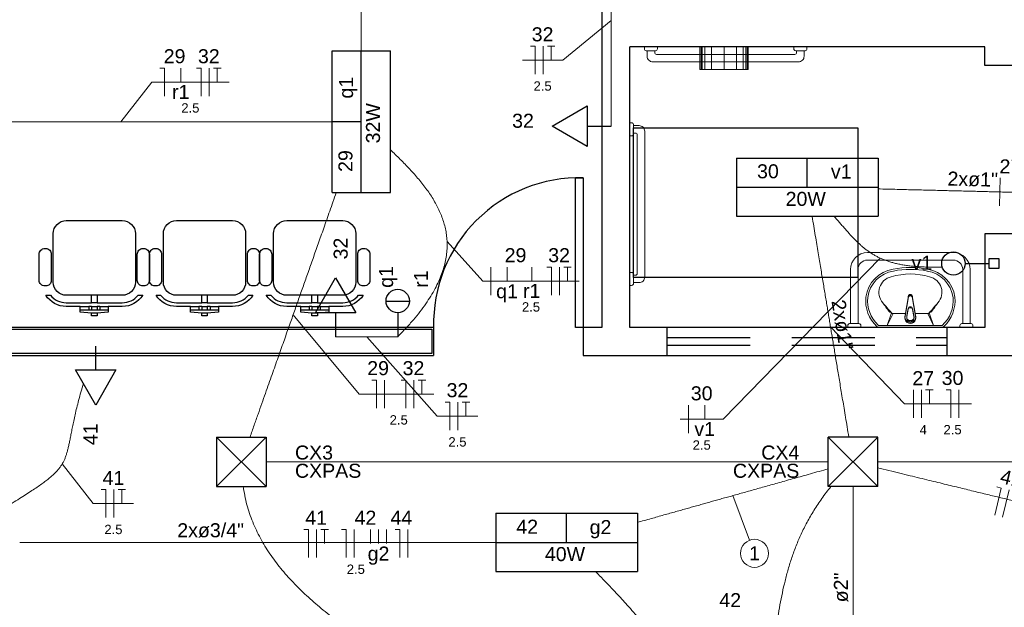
# Model space of a CAD drawing. Header units: feet. Extents: x -18 to 1038, y -110 to 48.
# Tile 182 of 199: x 773.58 to 778.85, y -0.63 to 2.52. Entities that reach past the tile are written whole.
import ezdxf

# ---------------------------------------------------------------- set-up
doc = ezdxf.new("R2010")
doc.units = ezdxf.units.FT
doc.header["$MEASUREMENT"] = 0
doc.linetypes.add('DASHED', pattern=[1.905, 1.27, -0.635])
doc.linetypes.add('HIDDEN', pattern=[0.9525, 0.635, -0.3175])
for name, color, linetype in [('1', 1, 'Continuous'), ('Arq-parede-alta', 5, 'Continuous'), ('JANELA', 3, 'Continuous'), ('MOBILARIO', 8, 'Continuous'), ('P-SIMBOL', 5, 'Continuous'), ('parede', 5, 'Continuous'), ('porta', 3, 'Continuous'), ('PROJEÇÃO', 6, 'HIDDEN')]:
    doc.layers.add(name, color=color, linetype=linetype)
for name, color, linetype, lineweight in [('EL-Condutos', 4, 'Continuous', 5), ('EL-Fios (Fase 1)', 7, 'Continuous', 5), ('EL-Fios (Fase 2)', 7, 'Continuous', 5), ('EL-Fios (Fase 3)', 7, 'Continuous', 5), ('EL-Fios (Neutro)', 7, 'Continuous', 5), ('EL-Fios (Retorno)', 7, 'Continuous', 5), ('EL-Fios (Terra)', 7, 'Continuous', 5), ('EL-Textos conduto', 7, 'Continuous', 5), ('EL-Textos fios', 7, 'Continuous', 5), ('LOUÇAS', 1, 'Continuous', 9), ('Textos', 7, 'Continuous', 5)]:
    doc.layers.add(name, color=color, linetype=linetype, lineweight=lineweight)
doc.styles.add('Arial', font='arial.ttf')

msp = doc.modelspace()

# ---------------------------------------------------------------- linework, layer by layer
at = {"layer": '1', "color": 251, "linetype": 'DASHED'}
msp.add_lwpolyline([(776.8671, 1.1368), (776.8671, 1.9368), (778.0671, 1.9368), (778.0671, 1.1368)], close=True, dxfattribs=at)
at = {"layer": '1', "color": 251}
msp.add_arc((776.5766, 0.8897), 0.7803, 88.5312, 181.4688, dxfattribs=at)
at = {"layer": 'Arq-parede-alta', "ltscale": 0.03}
for p, q in [((776.8466, 0.8697), (776.8466, 2.3697)), ((778.7466, 2.3697), (776.8466, 2.3697)), ((778.7466, 2.2697), (778.7466, 2.3697)), ((778.8966, 2.2697), (778.7466, 2.2697)), ((777.0466, 0.7198), (777.0466, 0.8698)), ((778.5466, 0.7198), (778.5466, 0.8698))]:
    msp.add_line(p, q, dxfattribs=at)
at = {"layer": 'Arq-parede-alta', "color": 251, "ltscale": 0.03}
for points in [[(776.6966, 5.2698), (776.6966, 0.8697)], [(778.8966, 0.7197), (778.8966, 1.3697), (778.7466, 1.3697), (778.7466, 0.8697)]]:
    msp.add_lwpolyline(points, dxfattribs=at)
at = {"layer": 'EL-Condutos', "linetype": 'Continuous'}
for points in [[(775.4091, 2.3478), (775.4091, 2.4094), (775.4091, 2.4681), (775.4091, 2.5243), (775.4091, 2.5781), (775.4091, 2.6298), (775.4091, 2.6794), (775.4091, 2.7273), (775.4091, 2.7736), (775.4091, 2.8185), (775.4091, 2.8622), (775.4091, 2.9049), (775.4091, 2.9468), (775.4091, 2.9881), (775.4091, 3.0291), (775.4091, 3.0698), (775.4091, 3.1105), (775.4091, 3.1515), (775.4091, 3.1928), (775.4091, 3.2347), (775.4091, 3.2774), (775.4091, 3.3211), (775.4091, 3.366), (775.4091, 3.4123), (775.4091, 3.4602), (775.4091, 3.5098), (775.4091, 3.5614), (775.4091, 3.6153), (775.4091, 3.6714), (775.4091, 3.7302), (775.4091, 3.7917)], [(776.7466, 3.0763), (776.7466, 3.0216), (776.7466, 2.9705), (776.7466, 2.9226), (776.7466, 2.8777), (776.7466, 2.8356), (776.7466, 2.796), (776.7466, 2.7586), (776.7466, 2.7233), (776.7466, 2.6897), (776.7466, 2.6576), (776.7466, 2.6268), (776.7466, 2.597), (776.7466, 2.568), (776.7466, 2.5394), (776.7466, 2.5111), (776.7466, 2.4828), (776.7466, 2.4543), (776.7466, 2.4252), (776.7466, 2.3954), (776.7466, 2.3646), (776.7466, 2.3325), (776.7466, 2.2989), (776.7466, 2.2636), (776.7466, 2.2263), (776.7466, 2.1866), (776.7466, 2.1445), (776.7466, 2.0997), (776.7466, 2.0518), (776.7466, 2.0006), (776.7466, 1.9459)], [(772.9905, 1.9698), (773.0956, 1.9698), (773.1946, 1.9698), (773.2879, 1.9698), (773.3759, 1.9698), (773.459, 1.9698), (773.5378, 1.9698), (773.6126, 1.9698), (773.6839, 1.9698), (773.7522, 1.9698), (773.8178, 1.9698), (773.8812, 1.9698), (773.9428, 1.9698), (774.0032, 1.9698), (774.0626, 1.9698), (774.1216, 1.9698), (774.1806, 1.9698), (774.2401, 1.9698), (774.3004, 1.9698), (774.3621, 1.9698), (774.4255, 1.9698), (774.4911, 1.9698), (774.5593, 1.9698), (774.6306, 1.9698), (774.7054, 1.9698), (774.7842, 1.9698), (774.8674, 1.9698), (774.9554, 1.9698), (775.0486, 1.9698), (775.1476, 1.9698), (775.2527, 1.9698)], [(775.5646, 1.8204), (775.5913, 1.7945), (775.6178, 1.7684), (775.6436, 1.7421), (775.6689, 1.7156), (775.6932, 1.6888), (775.7167, 1.6616), (775.739, 1.6342), (775.76, 1.6063), (775.7797, 1.578), (775.7977, 1.5493), (775.8141, 1.52), (775.8286, 1.4902), (775.8411, 1.4599), (775.8515, 1.4289), (775.8596, 1.3973), (775.8652, 1.365), (775.8682, 1.332), (775.8685, 1.2982), (775.8659, 1.2636), (775.8602, 1.2282), (775.8514, 1.1919), (775.8392, 1.1547), (775.8236, 1.1165), (775.8043, 1.0774), (775.7813, 1.0372), (775.7543, 0.996), (775.7233, 0.9537), (775.688, 0.9102), (775.6484, 0.8656), (775.6042, 0.8197)], [(774.8135, 0.283), (774.8357, 0.346), (774.8568, 0.4057), (774.8769, 0.4626), (774.896, 0.5166), (774.9142, 0.5681), (774.9315, 0.6171), (774.948, 0.664), (774.9639, 0.7089), (774.9791, 0.752), (774.9938, 0.7935), (775.0079, 0.8336), (775.0217, 0.8725), (775.035, 0.9104), (775.0481, 0.9475), (775.061, 0.984), (775.0737, 1.02), (775.0864, 1.0558), (775.099, 1.0916), (775.1117, 1.1276), (775.1246, 1.164), (775.1376, 1.2009), (775.1509, 1.2386), (775.1646, 1.2772), (775.1786, 1.317), (775.1931, 1.3581), (775.2082, 1.4008), (775.2239, 1.4453), (775.2403, 1.4917), (775.2574, 1.5402), (775.2754, 1.5911)], [(778.1746, 1.6104), (778.2278, 1.6091), (778.2787, 1.6078), (778.3274, 1.6066), (778.3742, 1.6054), (778.4192, 1.6043), (778.4626, 1.6033), (778.5045, 1.6022), (778.5451, 1.6012), (778.5846, 1.6002), (778.6231, 1.5993), (778.6608, 1.5984), (778.6978, 1.5974), (778.7344, 1.5965), (778.7706, 1.5956), (778.8066, 1.5947), (778.8427, 1.5938), (778.8789, 1.593), (778.9154, 1.592), (778.9524, 1.5911), (778.9901, 1.5902), (779.0286, 1.5892), (779.0681, 1.5883), (779.1087, 1.5873), (779.1506, 1.5862), (779.194, 1.5852), (779.239, 1.584), (779.2858, 1.5829), (779.3346, 1.5817), (779.3855, 1.5804), (779.4386, 1.5791)], [(778.0193, 0.2837), (778.0103, 0.3376), (778.0018, 0.3886), (777.9938, 0.4369), (777.9862, 0.4827), (777.9789, 0.5261), (777.972, 0.5674), (777.9655, 0.6068), (777.9592, 0.6445), (777.9531, 0.6808), (777.9473, 0.7157), (777.9417, 0.7495), (777.9362, 0.7825), (777.9308, 0.8149), (777.9255, 0.8467), (777.9202, 0.8783), (777.9149, 0.9099), (777.9097, 0.9416), (777.9043, 0.9737), (777.8989, 1.0064), (777.8933, 1.0399), (777.8875, 1.0743), (777.8816, 1.11), (777.8754, 1.147), (777.869, 1.1857), (777.8622, 1.2262), (777.8551, 1.2687), (777.8477, 1.3134), (777.8398, 1.3606), (777.8315, 1.4104), (777.8227, 1.4631)], [(777.9398, 1.4645), (777.9559, 1.446), (777.9713, 1.4281), (777.9863, 1.4108), (778.0008, 1.3942), (778.0151, 1.3783), (778.029, 1.363), (778.0429, 1.3483), (778.0567, 1.3343), (778.0705, 1.321), (778.0844, 1.3083), (778.0985, 1.2963), (778.1129, 1.2849), (778.1276, 1.2741), (778.1429, 1.2641), (778.1586, 1.2547), (778.175, 1.2459), (778.1922, 1.2378), (778.2101, 1.2303), (778.229, 1.2235), (778.2488, 1.2174), (778.2697, 1.2119), (778.2917, 1.2071), (778.315, 1.2029), (778.3396, 1.1994), (778.3657, 1.1966), (778.3932, 1.1944), (778.4223, 1.1929), (778.4532, 1.192), (778.4858, 1.1918), (778.5202, 1.1923)], [(775.2719, 0.8197), (775.288, 0.8197), (775.3031, 0.8197), (775.3171, 0.8197), (775.3303, 0.8197), (775.3427, 0.8197), (775.3543, 0.8197), (775.3653, 0.8197), (775.3757, 0.8197), (775.3856, 0.8197), (775.395, 0.8197), (775.4041, 0.8197), (775.4128, 0.8197), (775.4214, 0.8197), (775.4298, 0.8197), (775.4381, 0.8197), (775.4464, 0.8197), (775.4548, 0.8197), (775.4633, 0.8197), (775.4721, 0.8197), (775.4812, 0.8197), (775.4906, 0.8197), (775.5004, 0.8197), (775.5108, 0.8197), (775.5218, 0.8197), (775.5335, 0.8197), (775.5458, 0.8197), (775.559, 0.8197), (775.5731, 0.8197), (775.5881, 0.8197), (775.6042, 0.8197)], [(773.9214, 0.57), (773.9078, 0.5228), (773.896, 0.4792), (773.8858, 0.4391), (773.8771, 0.4023), (773.8696, 0.3685), (773.8631, 0.3375), (773.8574, 0.3092), (773.8523, 0.2833), (773.8475, 0.2595), (773.8429, 0.2377), (773.8382, 0.2176), (773.8332, 0.1991), (773.8277, 0.1818), (773.8215, 0.1656), (773.8144, 0.1503), (773.8061, 0.1356), (773.7965, 0.1214), (773.7854, 0.1073), (773.7724, 0.0932), (773.7575, 0.079), (773.7403, 0.0642), (773.7208, 0.0488), (773.6986, 0.0325), (773.6736, 0.0151), (773.6455, -0.0037), (773.6141, -0.0239), (773.5793, -0.046), (773.5408, -0.07), (773.4983, -0.0962), (773.4517, -0.1249)], [(774.8994, 0.1504), (775.0412, 0.1504), (775.1744, 0.1504), (775.2997, 0.1504), (775.4176, 0.1504), (775.5287, 0.1504), (775.6337, 0.1504), (775.7332, 0.1504), (775.8278, 0.1504), (775.9181, 0.1504), (776.0047, 0.1504), (776.0883, 0.1504), (776.1694, 0.1504), (776.2487, 0.1504), (776.3267, 0.1504), (776.4041, 0.1504), (776.4815, 0.1504), (776.5596, 0.1504), (776.6388, 0.1504), (776.72, 0.1504), (776.8035, 0.1504), (776.8901, 0.1504), (776.9804, 0.1504), (777.075, 0.1504), (777.1745, 0.1504), (777.2795, 0.1504), (777.3907, 0.1504), (777.5086, 0.1504), (777.6338, 0.1504), (777.767, 0.1504), (777.9088, 0.1504)], [(777.9092, 0.1132), (777.8602, 0.0995), (777.8135, 0.0863), (777.7689, 0.0738), (777.7265, 0.0619), (777.6859, 0.0505), (777.6471, 0.0396), (777.6099, 0.0292), (777.5742, 0.0192), (777.5398, 0.0095), (777.5067, 0.0002), (777.4747, -0.0088), (777.4435, -0.0175), (777.4132, -0.026), (777.3836, -0.0344), (777.3545, -0.0425), (777.3257, -0.0506), (777.2972, -0.0586), (777.2688, -0.0666), (777.2404, -0.0746), (777.2118, -0.0826), (777.183, -0.0907), (777.1536, -0.0989), (777.1237, -0.1073), (777.0931, -0.1159), (777.0616, -0.1248), (777.0291, -0.1339), (776.9955, -0.1433), (776.9606, -0.1531), (776.9243, -0.1633), (776.8865, -0.1739)], [(778.1735, 0.1184), (778.2343, 0.1036), (778.292, 0.0896), (778.3468, 0.0763), (778.399, 0.0636), (778.4488, 0.0515), (778.4962, 0.04), (778.5416, 0.029), (778.585, 0.0184), (778.6267, 0.0083), (778.6669, -0.0014), (778.7057, -0.0109), (778.7434, -0.02), (778.7801, -0.0289), (778.816, -0.0376), (778.8513, -0.0462), (778.8861, -0.0547), (778.9208, -0.0631), (778.9554, -0.0715), (778.9901, -0.0799), (779.0252, -0.0884), (779.0608, -0.0971), (779.0971, -0.1059), (779.1343, -0.1149), (779.1726, -0.1242), (779.2122, -0.1338), (779.2532, -0.1438), (779.2958, -0.1541), (779.3403, -0.1649), (779.3868, -0.1762), (779.4355, -0.188)], [(778.1738, 0.1504), (778.3215, 0.1504), (778.4602, 0.1504), (778.5906, 0.1504), (778.7133, 0.1504), (778.829, 0.1504), (778.9383, 0.1504), (779.0418, 0.1504), (779.1402, 0.1504), (779.2341, 0.1504), (779.3242, 0.1504), (779.411, 0.1504), (779.4954, 0.1504), (779.5777, 0.1504), (779.6588, 0.1504), (779.7393, 0.1504), (779.8198, 0.1504), (779.9009, 0.1504), (779.9833, 0.1504), (780.0676, 0.1504), (780.1545, 0.1504), (780.2445, 0.1504), (780.3384, 0.1504), (780.4368, 0.1504), (780.5403, 0.1504), (780.6496, 0.1504), (780.7653, 0.1504), (780.888, 0.1504), (781.0184, 0.1504), (781.1571, 0.1504), (781.3048, 0.1504)], [(774.7762, 0.0193), (774.7967, -0.0787), (774.828, -0.1711), (774.8691, -0.2584), (774.9193, -0.341), (774.9778, -0.4194), (775.0438, -0.494), (775.1164, -0.5654), (775.195, -0.6338), (775.2786, -0.6999), (775.3665, -0.764), (775.4579, -0.8266), (775.552, -0.8882), (775.648, -0.9491), (775.7451, -1.01), (775.8425, -1.0711), (775.9394, -1.133), (776.035, -1.1961), (776.1285, -1.2609), (776.2191, -1.3279), (776.3061, -1.3974), (776.3885, -1.47), (776.4656, -1.546), (776.5367, -1.626), (776.6009, -1.7103), (776.6573, -1.7996), (776.7054, -1.8941), (776.7441, -1.9944), (776.7727, -2.1009), (776.7905, -2.214), (776.7966, -2.3343)], [(776.897, -2.2309), (776.9927, -2.1257), (777.0789, -2.024), (777.1562, -1.9256), (777.2251, -1.8303), (777.2863, -1.738), (777.3403, -1.6485), (777.3876, -1.5617), (777.4288, -1.4776), (777.4644, -1.3958), (777.4951, -1.3163), (777.5213, -1.2389), (777.5437, -1.1635), (777.5628, -1.0899), (777.5791, -1.0181), (777.5932, -0.9478), (777.6057, -0.8789), (777.6172, -0.8112), (777.6281, -0.7447), (777.6391, -0.6792), (777.6507, -0.6145), (777.6634, -0.5505), (777.6779, -0.487), (777.6947, -0.4239), (777.7143, -0.3611), (777.7373, -0.2984), (777.7642, -0.2357), (777.7957, -0.1728), (777.8323, -0.1095), (777.8745, -0.0459), (777.9229, 0.0184)], [(778.0416, -1.0617), (778.0416, -1.0129), (778.0416, -0.9667), (778.0416, -0.9229), (778.0416, -0.8815), (778.0416, -0.8421), (778.0416, -0.8046), (778.0416, -0.7689), (778.0416, -0.7346), (778.0416, -0.7017), (778.0416, -0.6699), (778.0416, -0.6391), (778.0416, -0.609), (778.0416, -0.5795), (778.0416, -0.5504), (778.0416, -0.5215), (778.0416, -0.4926), (778.0416, -0.4635), (778.0416, -0.434), (778.0416, -0.4039), (778.0416, -0.3731), (778.0416, -0.3413), (778.0416, -0.3084), (778.0416, -0.2742), (778.0416, -0.2384), (778.0416, -0.2009), (778.0416, -0.1616), (778.0416, -0.1201), (778.0416, -0.0764), (778.0416, -0.0302), (778.0416, 0.0187)], [(776.1316, -0.2803), (776.0176, -0.2803), (775.9096, -0.2803), (775.8071, -0.2803), (775.7097, -0.2803), (775.6171, -0.2803), (775.5287, -0.2803), (775.4442, -0.2803), (775.3631, -0.2803), (775.285, -0.2803), (775.2095, -0.2803), (775.1361, -0.2803), (775.0644, -0.2803), (774.9941, -0.2803), (774.9246, -0.2803), (774.8555, -0.2803), (774.7864, -0.2803), (774.7169, -0.2803), (774.6466, -0.2803), (774.575, -0.2803), (774.5017, -0.2803), (774.4263, -0.2803), (774.3483, -0.2803), (774.2673, -0.2803), (774.183, -0.2803), (774.0948, -0.2803), (774.0023, -0.2803), (773.9051, -0.2803), (773.8029, -0.2803), (773.695, -0.2803), (773.5813, -0.2803)], [(776.662, -0.4353), (776.7084, -0.4828), (776.7521, -0.5284), (776.7932, -0.572), (776.8316, -0.6139), (776.8673, -0.6541), (776.9003, -0.6929), (776.9306, -0.7303), (776.958, -0.7665), (776.9827, -0.8015), (777.0046, -0.8355), (777.0237, -0.8687), (777.0399, -0.9011), (777.0533, -0.9329), (777.0638, -0.9642), (777.0714, -0.9951), (777.076, -1.0258), (777.0777, -1.0563), (777.0765, -1.0868), (777.0723, -1.1175), (777.065, -1.1484), (777.0547, -1.1797), (777.0414, -1.2115), (777.025, -1.2439), (777.0055, -1.2771), (776.983, -1.3111), (776.9573, -1.3461), (776.9284, -1.3823), (776.8964, -1.4197), (776.8611, -1.4584), (776.8227, -1.4987)]]:
    msp.add_spline(points, degree=3, dxfattribs=at)
at = {"layer": 'EL-Fios (Fase 1)'}
for p, q in [((776.3823, 2.224), (776.3823, 2.374)), ((774.5954, 2.1069), (774.5954, 2.2569)), ((776.4706, 1.0425), (776.4706, 1.1925)), ((775.6912, 0.4382), (775.6912, 0.5882)), ((775.9266, 0.3205), (775.9266, 0.4705))]:
    msp.add_line(p, q, dxfattribs=at)
at = {"layer": 'EL-Fios (Fase 2)'}
for p, q in [((778.8262, 1.5192), (778.8299, 1.6692)), ((778.3648, 0.3858), (778.3648, 0.5358)), ((775.3711, -0.3607), (775.3711, -0.2107))]:
    msp.add_line(p, q, dxfattribs=at)
at = {"layer": 'EL-Fios (Fase 3)'}
for p, q in [((776.1019, 1.0425), (776.1019, 1.1925)), ((775.5332, 0.4382), (775.5332, 0.5882)), ((778.4076, 0.3858), (778.4076, 0.5358)), ((778.6085, 0.3858), (778.6085, 0.5358)), ((777.1601, 0.3036), (777.1601, 0.4536)), ((774.0847, -0.148), (774.0847, 0.002)), ((778.8419, -0.1454), (778.8773, 0.0003)), ((775.1702, -0.3607), (775.1702, -0.2107)), ((775.6577, -0.3607), (775.6577, -0.2107))]:
    msp.add_line(p, q, dxfattribs=at)
at = {"layer": 'EL-Fios (Neutro)'}
for p, q in [((776.3145, 2.374), (776.3395, 2.374)), ((776.3395, 2.224), (776.3395, 2.374)), ((774.3302, 2.2569), (774.3552, 2.2569)), ((774.3552, 2.1069), (774.3552, 2.2569)), ((774.5275, 2.2569), (774.5525, 2.2569)), ((774.5525, 2.1069), (774.5525, 2.2569)), ((776.4028, 1.1925), (776.4278, 1.1925)), ((776.4278, 1.0425), (776.4278, 1.1925)), ((775.4653, 0.5882), (775.4903, 0.5882)), ((775.4903, 0.4382), (775.4903, 0.5882)), ((775.6233, 0.5882), (775.6483, 0.5882)), ((775.6483, 0.4382), (775.6483, 0.5882)), ((778.5407, 0.5358), (778.5657, 0.5358)), ((778.5657, 0.3858), (778.5657, 0.5358)), ((775.8588, 0.4705), (775.8838, 0.4705)), ((775.8838, 0.3205), (775.8838, 0.4705)), ((774.0168, 0.002), (774.0418, 0.002)), ((774.0418, -0.148), (774.0418, 0.002)), ((778.8002, -0.1353), (778.8356, 0.0104)), ((778.8113, 0.0163), (778.8356, 0.0104)), ((775.1023, -0.2107), (775.1273, -0.2107)), ((775.1273, -0.3607), (775.1273, -0.2107)), ((775.3032, -0.2107), (775.3282, -0.2107)), ((775.3282, -0.3607), (775.3282, -0.2107)), ((775.5898, -0.2107), (775.6148, -0.2107)), ((775.6148, -0.3607), (775.6148, -0.2107))]:
    msp.add_line(p, q, dxfattribs=at)
at = {"layer": 'EL-Fios (Retorno)'}
for p, q in [((774.4427, 2.1819), (774.4427, 2.2569)), ((776.1894, 1.1175), (776.1894, 1.1925)), ((776.3215, 1.1175), (776.3215, 1.1925)), ((777.2476, 0.3786), (777.2476, 0.4536)), ((775.4586, -0.2857), (775.4586, -0.2107)), ((775.5015, -0.2857), (775.5015, -0.2107)), ((775.5443, -0.2857), (775.5443, -0.2107))]:
    msp.add_line(p, q, dxfattribs=at)
at = {"layer": 'EL-Fios (Terra)'}
for points in [[(776.4252, 2.299), (776.4252, 2.374), (776.4052, 2.374), (776.4452, 2.374)], [(774.6382, 2.1819), (774.6382, 2.2569), (774.6182, 2.2569), (774.6582, 2.2569)], [(776.5135, 1.1175), (776.5135, 1.1925), (776.4935, 1.1925), (776.5335, 1.1925)], [(775.7341, 0.5132), (775.7341, 0.5882), (775.7141, 0.5882), (775.7541, 0.5882)], [(778.4505, 0.4608), (778.4505, 0.5358), (778.4305, 0.5358), (778.4705, 0.5358)], [(775.9695, 0.3955), (775.9695, 0.4705), (775.9495, 0.4705), (775.9895, 0.4705)], [(774.1275, -0.073), (774.1275, 0.002), (774.1075, 0.002), (774.1475, 0.002)], [(775.2131, -0.2857), (775.2131, -0.2107), (775.1931, -0.2107), (775.2331, -0.2107)]]:
    msp.add_lwpolyline(points, dxfattribs=at)
at = {"layer": 'EL-Textos fios'}
for p, q in [((776.7466, 2.5111), (776.4881, 2.299)), ((776.2716, 2.299), (776.4881, 2.299)), ((774.1216, 1.9698), (774.2873, 2.1819)), ((774.2873, 2.1819), (774.7011, 2.1819)), ((775.8683, 1.3297), (776.059, 1.1175)), ((778.1879, 1.2397), (777.3458, 0.3786)), ((776.059, 1.1175), (776.5763, 1.1175)), ((775.0446, 0.9375), (775.3981, 0.5132)), ((777.9211, 0.8728), (778.3165, 0.4608)), ((775.4381, 0.8197), (775.8159, 0.3955)), ((775.3981, 0.5132), (775.7969, 0.5132)), ((778.3165, 0.4608), (778.6757, 0.4608)), ((775.8159, 0.3955), (776.0323, 0.3955)), ((777.1172, 0.3786), (777.3458, 0.3786)), ((773.8082, 0.1391), (773.974, -0.073)), ((777.3979, -0.0303), (777.4878, -0.2689)), ((773.974, -0.073), (774.1904, -0.073))]:
    msp.add_line(p, q, dxfattribs=at)
msp.add_circle((777.5143, -0.339), 0.075, dxfattribs=at)
at = {"layer": 'JANELA', "color": 251}
msp.add_lwpolyline([(771.5366, 0.8597), (775.7866, 0.8597), (775.7866, 0.7297), (771.5366, 0.7297), (771.5366, 0.6298), (771.4066, 0.6298), (771.4066, 5.4098), (771.7866, 5.4098), (771.7866, 5.2798), (771.5366, 5.2798)], close=True, dxfattribs=at)
at = {"layer": 'LOUÇAS', "color": 251}
for p, q in [((777.221, 2.2497), (777.221, 2.3697)), ((777.2279, 2.3697), (777.2279, 2.2497)), ((777.2342, 2.3697), (777.2342, 2.2497)), ((777.2491, 2.3697), (777.2491, 2.2497)), ((777.2846, 2.3697), (777.2846, 2.2497)), ((777.351, 2.2497), (777.351, 2.3697)), ((777.4174, 2.3697), (777.4174, 2.2497)), ((777.4529, 2.3697), (777.4529, 2.2497)), ((777.4678, 2.3697), (777.4678, 2.2497)), ((777.4742, 2.3697), (777.4742, 2.2497)), ((777.481, 2.3697), (777.481, 2.2497)), ((777.481, 2.2497), (777.221, 2.2497)), ((778.1187, 1.2697), (778.5787, 1.2697)), ((778.1187, 1.2297), (778.5787, 1.2297)), ((778.0287, 0.8897), (778.0287, 1.1797)), ((778.0687, 0.8897), (778.0687, 1.1797)), ((778.6287, 1.1797), (778.6287, 0.8897)), ((778.6687, 1.1797), (778.6687, 0.8897)), ((778.3385, 1.0378), (778.3214, 0.9345)), ((778.3385, 1.0322), (778.3214, 0.9289)), ((778.3589, 1.0378), (778.376, 0.9345)), ((778.3589, 1.0322), (778.376, 0.9289)), ((778.3368, 0.9701), (778.3306, 0.9327)), ((778.3368, 0.9645), (778.3306, 0.9271)), ((778.3606, 0.9701), (778.3668, 0.9327)), ((778.3606, 0.9645), (778.3668, 0.9271)), ((778.2244, 0.8798), (778.2482, 0.947)), ((778.2244, 0.8798), (778.2558, 0.9436)), ((778.2558, 0.9436), (778.3238, 0.9436)), ((778.3736, 0.9436), (778.4416, 0.9436)), ((778.473, 0.8798), (778.4416, 0.9436)), ((778.473, 0.8798), (778.4492, 0.947)), ((778.178, 0.8697), (778.5194, 0.8697)), ((778.5191, 0.8798), (778.1792, 0.8798))]:
    msp.add_line(p, q, dxfattribs=at)
for points in [[(776.9248, 2.3697), (776.9248, 2.3597, 0.414214), (776.9348, 2.3497), (776.9348, 2.3497), (776.9848, 2.3497, 0.414214), (776.9948, 2.3597), (776.9948, 2.3597), (776.9948, 2.3697)], [(776.9398, 2.3497), (776.9398, 2.3197, 0.414214), (776.9698, 2.2897), (776.9698, 2.2897), (777.7498, 2.2897, 0.414214), (777.7798, 2.3197), (777.7798, 2.3197), (777.7798, 2.3497)], [(777.7398, 2.3497), (777.7398, 2.3397, -0.414214), (777.7298, 2.3297), (777.7298, 2.3297), (776.9898, 2.3297, -0.414214), (776.9798, 2.3397), (776.9798, 2.3397), (776.9798, 2.3497)], [(777.7248, 2.3697), (777.7248, 2.3597, 0.414214), (777.7348, 2.3497), (777.7348, 2.3497), (777.7848, 2.3497, 0.414214), (777.7948, 2.3597), (777.7948, 2.3597), (777.7948, 2.3697)], [(776.8466, 1.8939), (776.8566, 1.8939, 0.414214), (776.8666, 1.9039), (776.8666, 1.9039), (776.8666, 1.9539, 0.414214), (776.8566, 1.9639), (776.8566, 1.9639), (776.8466, 1.9639)], [(776.8666, 1.1089), (776.8966, 1.1089, 0.414214), (776.9266, 1.1389), (776.9266, 1.1389), (776.9266, 1.9189, 0.414214), (776.8966, 1.9489), (776.8966, 1.9489), (776.8666, 1.9489)], [(776.8666, 1.9089), (776.8766, 1.9089, -0.414213), (776.8866, 1.8989), (776.8866, 1.8989), (776.8866, 1.1589, -0.414214), (776.8766, 1.1489), (776.8766, 1.1489), (776.8666, 1.1489)], [(776.8466, 1.0939), (776.8566, 1.0939, 0.414214), (776.8666, 1.1039), (776.8666, 1.1039), (776.8666, 1.1539, 0.414214), (776.8566, 1.1639), (776.8566, 1.1639), (776.8466, 1.1639)], [(778.0137, 0.8697), (778.0137, 0.8797, -0.414214), (778.0237, 0.8897), (778.0237, 0.8897), (778.0737, 0.8897, -0.414214), (778.0837, 0.8797), (778.0837, 0.8797), (778.0837, 0.8697)], [(778.6137, 0.8697), (778.6137, 0.8797, -0.414214), (778.6237, 0.8897), (778.6237, 0.8897), (778.6737, 0.8897, -0.414214), (778.6837, 0.8797), (778.6837, 0.8797), (778.6837, 0.8697)]]:
    msp.add_lwpolyline(points, format="xyb", dxfattribs=at)
for centre, radius, start, end in [((778.1187, 1.1797), 0.09, 90, 180), ((778.5787, 1.1797), 0.09, 0, 90), ((778.1187, 1.1797), 0.05, 90, 180), ((778.5787, 1.1797), 0.05, 0, 90), ((778.2849, 1.007), 0.1762, 99.2935, 172.0139), ((778.2849, 1.007), 0.1662, 99.2935, 171.9441), ((778.3487, 0.7001), 0.4896, 79.1366, 100.8634), ((778.3487, 0.6994), 0.4803, 79.0941, 100.9059), ((778.4125, 1.007), 0.1662, 8.0559, 80.7065), ((778.4125, 1.007), 0.1762, 7.9861, 80.7065), ((778.2638, 1.0574), 0.0841, 102.1141, 221.704), ((778.3487, 0.8161), 0.3394, 72.413, 107.587), ((778.4336, 1.0574), 0.0841, 318.296, 77.8859), ((778.2993, 1.0128), 0.1898, 174.3348, 226.8578), ((778.2993, 1.0128), 0.1798, 174.3994, 226.8578), ((778.3487, 1.0334), 0.0122, 341.2845, 198.7155), ((778.3487, 1.0279), 0.0122, 341.2845, 198.7155), ((778.3487, 1.0317), 0.0119, 30.8046, 149.1954), ((778.3487, 1.0261), 0.0119, 30.8046, 149.1954), ((778.3981, 1.0128), 0.1798, 312.2785, 5.6006), ((778.3981, 1.0128), 0.1898, 313.1422, 5.6652), ((782.5737, 4.1273), 5.3751, 215.5597, 216.1653), ((782.2847, 4.4966), 5.3751, 220.5597, 221.3277), ((778.2431, 0.9619), 0.0109, 216.1653, 278.2711), ((778.3487, 0.968), 0.0121, 10.0839, 169.9161), ((778.3487, 0.9624), 0.0121, 10.0839, 169.9161), ((774.4127, 4.4966), 5.3751, 318.6723, 319.4403), ((778.4543, 0.9619), 0.0109, 261.7289, 323.8347), ((774.1237, 4.1273), 5.3751, 323.8347, 324.4403), ((778.2558, 0.9537), 0.0101, 221.3277, 270), ((778.3487, 0.9252), 0.0289, 161.1513, 18.8487), ((778.3487, 0.9196), 0.0289, 161.1513, 18.8487), ((778.3487, 0.9252), 0.0196, 157.3456, 22.6544), ((778.3487, 0.9196), 0.0196, 157.3456, 22.6544), ((778.4416, 0.9537), 0.0101, 270, 318.6723), ((778.1824, 0.8879), 0.0188, 226.4913, 256.2946), ((778.1824, 0.8879), 0.00877, 226.4913, 249.893), ((778.515, 0.8879), 0.0188, 283.7054, 313.5087)]:
    msp.add_arc(centre, radius, start, end, dxfattribs=at)
at = {"layer": 'MOBILARIO', "color": 251}
for p, q in [((773.9498, 0.9813), (773.9498, 0.9613)), ((773.9648, 0.9813), (773.9498, 0.9813)), ((773.9648, 0.9813), (773.9648, 0.9613)), ((773.9948, 0.9813), (773.9948, 0.9613)), ((774.0098, 0.9813), (773.9948, 0.9813)), ((774.0098, 0.9613), (773.9948, 0.9613)), ((774.0098, 0.9813), (774.0098, 0.9613)), ((774.5398, 0.9813), (774.5398, 0.9613)), ((774.5548, 0.9813), (774.5398, 0.9813)), ((774.5548, 0.9813), (774.5548, 0.9613)), ((774.5848, 0.9813), (774.5848, 0.9613)), ((774.5998, 0.9813), (774.5848, 0.9813)), ((774.5998, 0.9613), (774.5848, 0.9613)), ((774.5998, 0.9813), (774.5998, 0.9613)), ((775.1298, 0.9813), (775.1298, 0.9613)), ((775.1448, 0.9813), (775.1298, 0.9813)), ((775.1448, 0.9813), (775.1448, 0.9613)), ((775.1748, 0.9813), (775.1748, 0.9613)), ((775.1898, 0.9813), (775.1748, 0.9813)), ((775.1898, 0.9613), (775.1748, 0.9613)), ((775.1898, 0.9813), (775.1898, 0.9613)), ((773.9948, 0.9463), (773.9648, 0.9463)), ((774.5848, 0.9463), (774.5548, 0.9463)), ((775.1748, 0.9463), (775.1448, 0.9463))]:
    msp.add_line(p, q, dxfattribs=at)
at = {"layer": 'MOBILARIO'}
for points in [[(773.9648, 1.0413), (773.8298, 1.0413, -0.414214), (773.7598, 1.1113), (773.7598, 1.1113), (773.7598, 1.3713, -0.414214), (773.8298, 1.4413), (773.8298, 1.4413), (774.1298, 1.4413, -0.414214), (774.1998, 1.3713), (774.1998, 1.3713), (774.1998, 1.1113, -0.414214), (774.1298, 1.0413), (774.1298, 1.0413), (773.9948, 1.0413), (773.9948, 1.0013), (774.1298, 1.0013, 0.223888), (774.2147, 1.0413), (774.2147, 1.0413), (774.2393, 1.0413, -0.255924), (774.1298, 0.9813), (774.1298, 0.9813), (774.0548, 0.9813), (774.0548, 0.9513), (773.9948, 0.9463), (773.9948, 0.9313), (773.9648, 0.9313), (773.9648, 0.9463), (773.9048, 0.9513), (773.9048, 0.9813), (773.8298, 0.9813, -0.255924), (773.7203, 1.0413), (773.7203, 1.0413), (773.745, 1.0413, 0.223888), (773.8298, 1.0013), (773.8298, 1.0013), (773.9648, 1.0013), (773.9648, 1.0413)], [(774.5548, 1.0413), (774.4198, 1.0413, -0.414214), (774.3498, 1.1113), (774.3498, 1.1113), (774.3498, 1.3713, -0.414214), (774.4198, 1.4413), (774.4198, 1.4413), (774.7198, 1.4413, -0.414214), (774.7898, 1.3713), (774.7898, 1.3713), (774.7898, 1.1113, -0.414214), (774.7198, 1.0413), (774.7198, 1.0413), (774.5848, 1.0413), (774.5848, 1.0013), (774.7198, 1.0013, 0.223888), (774.8047, 1.0413), (774.8047, 1.0413), (774.8293, 1.0413, -0.255924), (774.7198, 0.9813), (774.7198, 0.9813), (774.6448, 0.9813), (774.6448, 0.9513), (774.5848, 0.9463), (774.5848, 0.9313), (774.5548, 0.9313), (774.5548, 0.9463), (774.4948, 0.9513), (774.4948, 0.9813), (774.4198, 0.9813, -0.255924), (774.3103, 1.0413), (774.3103, 1.0413), (774.335, 1.0413, 0.223888), (774.4198, 1.0013), (774.4198, 1.0013), (774.5548, 1.0013), (774.5548, 1.0413)], [(775.1448, 1.0413), (775.0098, 1.0413, -0.414214), (774.9398, 1.1113), (774.9398, 1.1113), (774.9398, 1.3713, -0.414214), (775.0098, 1.4413), (775.0098, 1.4413), (775.3098, 1.4413, -0.414214), (775.3798, 1.3713), (775.3798, 1.3713), (775.3798, 1.1113, -0.414214), (775.3098, 1.0413), (775.3098, 1.0413), (775.1748, 1.0413), (775.1748, 1.0013), (775.3098, 1.0013, 0.223888), (775.3947, 1.0413), (775.3947, 1.0413), (775.4193, 1.0413, -0.255924), (775.3098, 0.9813), (775.3098, 0.9813), (775.2348, 0.9813), (775.2348, 0.9513), (775.1748, 0.9463), (775.1748, 0.9313), (775.1448, 0.9313), (775.1448, 0.9463), (775.0848, 0.9513), (775.0848, 0.9813), (775.0098, 0.9813, -0.255924), (774.9003, 1.0413), (774.9003, 1.0413), (774.925, 1.0413, 0.223888), (775.0098, 1.0013), (775.0098, 1.0013), (775.1448, 1.0013), (775.1448, 1.0413)], [(773.7198, 1.0913), (773.7148, 1.0913, -0.414214), (773.6848, 1.1213), (773.6848, 1.1213), (773.6848, 1.2613, -0.414214), (773.7148, 1.2913), (773.7148, 1.2913), (773.7198, 1.2913, -0.414214), (773.7498, 1.2613), (773.7498, 1.2613), (773.7498, 1.1213, -0.414214), (773.7198, 1.0913), (773.7198, 1.0913)], [(774.2098, 1.1213), (774.2098, 1.2613, -0.414214), (774.2398, 1.2913), (774.2398, 1.2913), (774.2448, 1.2913, -0.414214), (774.2748, 1.2613), (774.2748, 1.2613), (774.2748, 1.1213, -0.414214), (774.2448, 1.0913), (774.2448, 1.0913), (774.2398, 1.0913, -0.414214), (774.2098, 1.1213), (774.2098, 1.1213)], [(774.3098, 1.0913), (774.3048, 1.0913, -0.414214), (774.2748, 1.1213), (774.2748, 1.1213), (774.2748, 1.2613, -0.414214), (774.3048, 1.2913), (774.3048, 1.2913), (774.3098, 1.2913, -0.414214), (774.3398, 1.2613), (774.3398, 1.2613), (774.3398, 1.1213, -0.414214), (774.3098, 1.0913), (774.3098, 1.0913)], [(774.7998, 1.1213), (774.7998, 1.2613, -0.414214), (774.8298, 1.2913), (774.8298, 1.2913), (774.8348, 1.2913, -0.414214), (774.8648, 1.2613), (774.8648, 1.2613), (774.8648, 1.1213, -0.414214), (774.8348, 1.0913), (774.8348, 1.0913), (774.8298, 1.0913, -0.414214), (774.7998, 1.1213), (774.7998, 1.1213)], [(774.8998, 1.0913), (774.8948, 1.0913, -0.414214), (774.8648, 1.1213), (774.8648, 1.1213), (774.8648, 1.2613, -0.414214), (774.8948, 1.2913), (774.8948, 1.2913), (774.8998, 1.2913, -0.414214), (774.9298, 1.2613), (774.9298, 1.2613), (774.9298, 1.1213, -0.414214), (774.8998, 1.0913), (774.8998, 1.0913)], [(775.3898, 1.1213), (775.3898, 1.2613, -0.414214), (775.4198, 1.2913), (775.4198, 1.2913), (775.4248, 1.2913, -0.414214), (775.4548, 1.2613), (775.4548, 1.2613), (775.4548, 1.1213, -0.414214), (775.4248, 1.0913), (775.4248, 1.0913), (775.4198, 1.0913, -0.414214), (775.3898, 1.1213), (775.3898, 1.1213)]]:
    msp.add_lwpolyline(points, format="xyb", dxfattribs=at)
for points in [[(773.9948, 1.0413), (773.9648, 1.0413)], [(774.5848, 1.0413), (774.5548, 1.0413)], [(775.1748, 1.0413), (775.1448, 1.0413)], [(773.9048, 0.9813), (773.9498, 0.9813)], [(773.9498, 0.9613), (773.9048, 0.9613)], [(773.9648, 0.9613), (773.9498, 0.9613)], [(773.9948, 1.0013), (773.9648, 1.0013)], [(773.9648, 0.9813), (773.9948, 0.9813)], [(773.9948, 0.9613), (773.9648, 0.9613)], [(774.0098, 0.9813), (774.0548, 0.9813)], [(774.0548, 0.9613), (774.0098, 0.9613)], [(774.4948, 0.9813), (774.5398, 0.9813)], [(774.5398, 0.9613), (774.4948, 0.9613)], [(774.5548, 0.9613), (774.5398, 0.9613)], [(774.5848, 1.0013), (774.5548, 1.0013)], [(774.5548, 0.9813), (774.5848, 0.9813)], [(774.5848, 0.9613), (774.5548, 0.9613)], [(774.5998, 0.9813), (774.6448, 0.9813)], [(774.6448, 0.9613), (774.5998, 0.9613)], [(775.0848, 0.9813), (775.1298, 0.9813)], [(775.1298, 0.9613), (775.0848, 0.9613)], [(775.1448, 0.9613), (775.1298, 0.9613)], [(775.1748, 1.0013), (775.1448, 1.0013)], [(775.1448, 0.9813), (775.1748, 0.9813)], [(775.1748, 0.9613), (775.1448, 0.9613)], [(775.1898, 0.9813), (775.2348, 0.9813)], [(775.2348, 0.9613), (775.1898, 0.9613)]]:
    msp.add_lwpolyline(points, dxfattribs=at)
at = {"layer": 'P-SIMBOL'}
for p, q in [((775.2534, 2.349), (775.5648, 2.349)), ((775.2534, 1.5905), (775.2534, 2.349)), ((775.4091, 1.5905), (775.4091, 2.349)), ((775.5648, 1.5905), (775.5648, 2.349)), ((776.4311, 1.9459), (776.6186, 2.0542)), ((776.6186, 2.0542), (776.6186, 1.8377)), ((775.4091, 1.9698), (775.2534, 1.9698)), ((776.6186, 1.8377), (776.4311, 1.9459)), ((776.6186, 1.9459), (776.7466, 1.9459)), ((777.4174, 1.7754), (777.4174, 1.4641)), ((777.4174, 1.7754), (778.1759, 1.7754)), ((777.7966, 1.6197), (777.7966, 1.7754)), ((778.1759, 1.7754), (778.1759, 1.4641)), ((775.2534, 1.5905), (775.5648, 1.5905)), ((777.4174, 1.6197), (778.1759, 1.6197)), ((777.4174, 1.4641), (778.1759, 1.4641)), ((778.7701, 1.185), (778.7701, 1.238)), ((778.7701, 1.238), (778.8231, 1.238)), ((778.8231, 1.238), (778.8231, 1.185)), ((778.6416, 1.2115), (778.7701, 1.2115)), ((778.8231, 1.185), (778.7701, 1.185)), ((775.1637, 0.9477), (775.2719, 1.1352)), ((775.2719, 1.1352), (775.3802, 0.9477)), ((775.5417, 1.0107), (775.6667, 1.0107)), ((775.3802, 0.9477), (775.1637, 0.9477)), ((775.2719, 0.9477), (775.2719, 0.8197)), ((775.6042, 0.9482), (775.6042, 0.8197)), ((773.9874, 0.6417), (773.9874, 0.7697)), ((773.9874, 0.4542), (773.8792, 0.6417)), ((773.8792, 0.6417), (774.0957, 0.6417)), ((774.0957, 0.6417), (773.9874, 0.4542)), ((774.6342, 0.2829), (774.8992, 0.2829)), ((774.6342, 0.2829), (774.6342, 0.0179)), ((774.6342, 0.2829), (774.8992, 0.0179)), ((774.8992, 0.2829), (774.6342, 0.0179)), ((774.8992, 0.2829), (774.8992, 0.0179)), ((777.9091, 0.0179), (777.9091, 0.2829)), ((778.1741, 0.0179), (777.9091, 0.2829)), ((777.9091, 0.0179), (778.1741, 0.2829)), ((778.1741, 0.2829), (777.9091, 0.2829)), ((778.1741, 0.0179), (778.1741, 0.2829)), ((774.6342, 0.0179), (774.8992, 0.0179)), ((778.1741, 0.0179), (777.9091, 0.0179)), ((776.1286, -0.1246), (776.1286, -0.4359)), ((776.1286, -0.1246), (776.8871, -0.1246)), ((776.5079, -0.2803), (776.5079, -0.1246)), ((776.8871, -0.1246), (776.8871, -0.4359)), ((776.1286, -0.2803), (776.8871, -0.2803)), ((776.1286, -0.4359), (776.8871, -0.4359))]:
    msp.add_line(p, q, dxfattribs=at)
for centre in [(778.5791, 1.2115), (775.6042, 1.0107)]:
    msp.add_circle(centre, 0.0625, dxfattribs=at)
at = {"layer": 'parede', "color": 251}
for p, q in [((775.7966, 0.8697), (771.5466, 0.8697)), ((775.7966, 0.8697), (775.7966, 0.7197)), ((776.6966, 0.8697), (776.5566, 0.8697)), ((776.5966, 0.8697), (776.5966, 0.7197)), ((776.5966, 0.8697), (776.5966, 0.7197)), ((778.7466, 0.8697), (776.8466, 0.8697)), ((771.5466, 0.7197), (775.7966, 0.7197)), ((776.5966, 0.7197), (778.8966, 0.7197))]:
    msp.add_line(p, q, dxfattribs=at)
at = {"layer": 'porta', "color": 251}
msp.add_lwpolyline([(776.5966, 1.6697), (776.5966, 0.8697), (776.5566, 0.8697), (776.5566, 1.6697)], close=True, dxfattribs=at)
msp.add_lwpolyline([(776.5966, 1.6697), (776.5966, 0.8697), (776.5566, 0.8697), (776.5566, 1.6697)], close=True, dxfattribs=at)
at = {"layer": 'PROJEÇÃO', "color": 251, "ltscale": 0.7}
for p, q in [((777.0466, 0.8148), (778.5466, 0.8148)), ((777.0466, 0.7748), (778.5466, 0.7748))]:
    msp.add_line(p, q, dxfattribs=at)

# ---------------------------------------------------------------- texts
at = {"layer": 'EL-Textos conduto', "char_height": 0.075, "attachment_point": 8, "line_spacing_factor": 0.6, "style": 'Arial'}
for s, insert, width, rotation in [('2xø1"', (778.6816, 1.6231), 0.54032, 358.5848), ('2xø1"', (777.946, 0.877), 0.54032, 279.4651), ('ø2"', (778.0163, -0.5215), 0.318979, 90.0002)]:
    msp.add_mtext(s, dxfattribs=dict(at, insert=insert, width=width, rotation=rotation))
at = {"layer": 'EL-Textos conduto', "insert": (774.6027, -0.255), "char_height": 0.075, "width": 0.715015, "attachment_point": 8, "line_spacing_factor": 0.6, "style": 'Arial'}
msp.add_mtext('2xø3/4"', dxfattribs=at)
at = {"layer": 'EL-Textos fios', "attachment_point": 8, "line_spacing_factor": 0.6, "style": 'Arial'}
for s, insert, char_height, width in [('32', (776.3798, 2.3987), 0.075, 0.233003), ('29', (774.4097, 2.2816), 0.075, 0.233003), ('32', (774.5929, 2.2816), 0.075, 0.233003), ('r1', (774.4427, 2.0919), 0.075, 0.186242), ('2.5', (776.3798, 2.135), 0.05, 0.194131), ('2.5', (774.4942, 2.0179), 0.05, 0.194131), ('29', (776.235, 1.2173), 0.075, 0.233003), ('32', (776.4681, 1.2173), 0.075, 0.233003), ('r1', (776.3215, 1.0275), 0.075, 0.186242), ('q1', (776.1894, 1.0028), 0.075, 0.233003), ('2.5', (776.3177, 0.9535), 0.05, 0.194131), ('29', (775.4992, 0.613), 0.075, 0.233003), ('32', (775.6887, 0.613), 0.075, 0.233003), ('27', (778.4176, 0.5605), 0.075, 0.233003), ('30', (778.5746, 0.5605), 0.075, 0.233003), ('32', (775.9241, 0.4952), 0.075, 0.233003), ('30', (777.2315, 0.4784), 0.075, 0.233003), ('2.5', (775.6097, 0.3492), 0.05, 0.194131), ('v1', (777.2476, 0.2886), 0.075, 0.221341), ('4', (778.4176, 0.2968), 0.05, 0.077668), ('2.5', (778.5746, 0.2968), 0.05, 0.194131), ('2.5', (775.9241, 0.2315), 0.05, 0.194131), ('2.5', (777.2315, 0.2146), 0.05, 0.194131), ('41', (774.0822, 0.0268), 0.075, 0.233003), ('2.5', (774.0822, -0.237), 0.05, 0.194131), ('1', (777.5143, -0.3765), 0.075, 0.116502), ('42', (777.3843, -0.6269), 0.075, 0.233003)]:
    msp.add_mtext(s, dxfattribs=dict(at, insert=insert, char_height=char_height, width=width))
for s, insert, char_height, width, rotation in [('27', (778.8833, 1.6926), 0.075, 0.233003, 358.5799), ('41', (778.8807, 0.025), 0.075, 0.233003, 346.353), ('41', (775.1677, -0.1859), 0.075, 0.233003, 0.0008), ('42', (775.4315, -0.1859), 0.075, 0.233003, 0.0008), ('44', (775.6238, -0.1859), 0.075, 0.233003, 0.0008), ('g2', (775.5015, -0.4004), 0.075, 0.233003, 0.0008), ('2.5', (775.38, -0.4497), 0.05, 0.194131, 0.0008)]:
    msp.add_mtext(s, dxfattribs=dict(at, insert=insert, char_height=char_height, width=width, rotation=rotation))
at = {"layer": 'Textos', "char_height": 0.075, "rotation": 90.0002, "line_spacing_factor": 0.6, "style": 'Arial'}
for s, insert, width, attachment_point in [('q1', (775.3876, 2.1518), 0.233003, 8), ('32W', (775.5104, 1.9616), 0.430793, 8), ('29', (775.3629, 1.7593), 0.233003, 8), ('32', (775.3373, 1.2914), 0.233003, 8), ('q1', (775.6019, 1.0811), 0.233003, 7), ('r1', (775.7663, 1.0814), 0.186242, 7), ('41', (773.997, 0.2981), 0.233003, 8)]:
    msp.add_mtext(s, dxfattribs=dict(at, insert=insert, width=width, attachment_point=attachment_point))
at = {"layer": 'Textos', "char_height": 0.075, "line_spacing_factor": 0.6, "style": 'Arial'}
for s, insert, width, attachment_point in [('32', (776.2749, 1.9363), 0.233003, 8), ('30', (777.5861, 1.666), 0.233003, 8), ('v1', (777.9786, 1.666), 0.221341, 8), ('20W', (777.7885, 1.5185), 0.430793, 8), ('v1', (778.4656, 1.1778), 0.221341, 9), ('CX3', (775.0542, 0.1616), 0.407698, 7), ('CX4', (777.7541, 0.1616), 0.407698, 9), ('CXPAS', (775.0542, 0.0641), 0.710671, 7), ('CXPAS', (777.7541, 0.0641), 0.710671, 9), ('42', (776.2974, -0.234), 0.233003, 8), ('g2', (776.6899, -0.2588), 0.233003, 8), ('40W', (776.4997, -0.3815), 0.430793, 8)]:
    msp.add_mtext(s, dxfattribs=dict(at, insert=insert, width=width, attachment_point=attachment_point))

doc.saveas('drawing.dxf')
